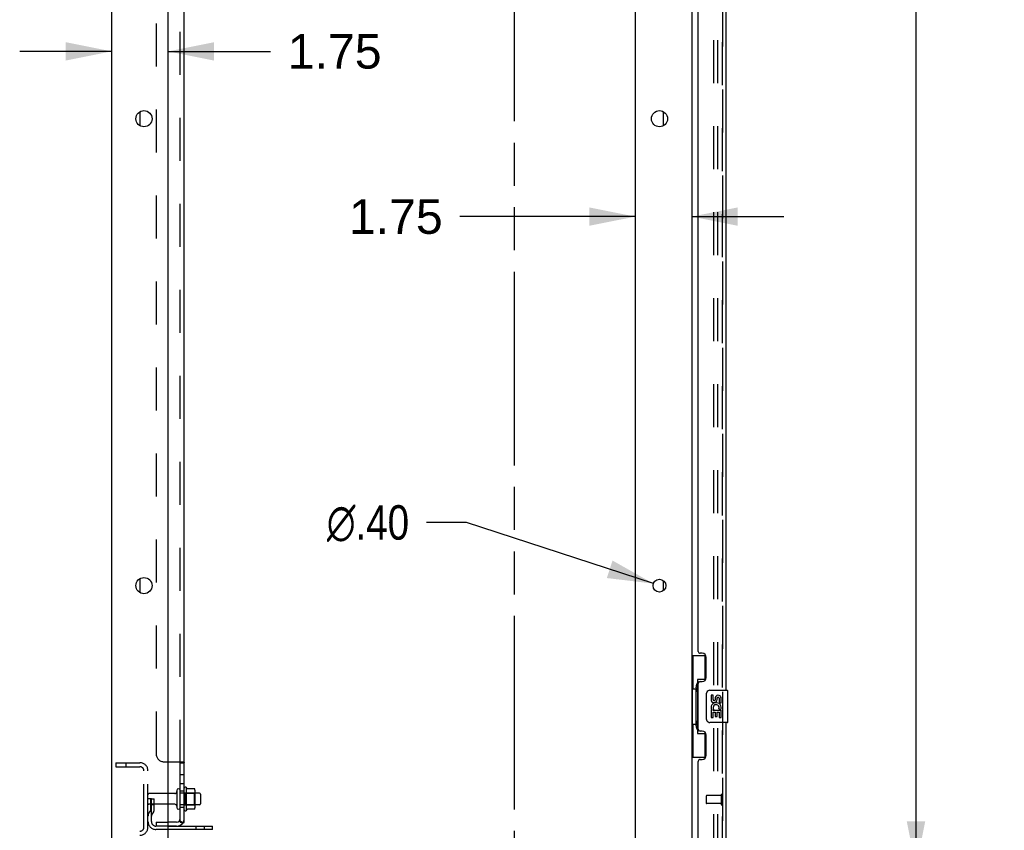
# Model space of a CAD drawing. Header units: inches. Extents: x 0 to 243, y 0 to 157.
# Tile 4 of 27: x 28 to 59, y 53 to 78. Entities that reach past the tile are written whole.
import ezdxf

# ---------------------------------------------------------------- set-up
doc = ezdxf.new("R2010")
doc.units = ezdxf.units.IN
doc.header["$LTSCALE"] = 13.357143
doc.header["$MEASUREMENT"] = 0
doc.linetypes.add('HIDDEN', pattern=[0.2, 0.1, -0.1])
doc.linetypes.add('PHANTOM', pattern=[0.8, 0.45, -0.05, 0.1, -0.05, 0.1, -0.05])
doc.layers.get('0').update_dxf_attribs({"linetype": 'CONTINUOUS'})
for name, color, linetype in [('DEFAULT_2', 8, 'HIDDEN'), ('DIMENSIONS', 7, 'CONTINUOUS'), ('DOOR_3_ASSEMBLY', 7, 'CONTINUOUS'), ('MAIN_DOOR_ASSEMBLY', 7, 'CONTINUOUS'), ('SUBPANELS', 7, 'CONTINUOUS')]:
    doc.layers.add(name, color=color, linetype=linetype)
doc.styles.get("Standard").update_dxf_attribs({"font": 'arial.ttf'})
doc.styles.add('TEXTSTYLE_1', font='gdt', dxfattribs={"width": 0.8})
doc.dimstyles.new('DIMSTYLE_1', dxfattribs={"dimtxt": 1.071429, "dimasz": 1.428571, "dimexe": 0.09, "dimexo": 0.07, "dimgap": 0.0375, "dimtad": 0, "dimtih": 1, "dimtoh": 1, "dimzin": 4, "dimdsep": 46, "dimtxsty": 'Standard', "dimblk": '_FILLED', "dimblk1": '_FILLED', "dimblk2": '_FILLED', "dimcen": 0.09, "dimazin": 1, "dimtfac": 1, "dimtdec": 3, "dimtofl": 0, "dimtmove": 0, "dimatfit": 3, "dimldrblk": '_FILLED', "dimfxl": 0, "dimtolj": 1, "dimtzin": 4, "dimarcsym": 0})
doc.dimstyles.new('DIMSTYLE_2', dxfattribs={"dimtxt": 1.071429, "dimasz": 1.428571, "dimexe": 0.09, "dimexo": 0.07, "dimgap": 0.09, "dimtad": 0, "dimtih": 1, "dimtoh": 1, "dimzin": 4, "dimdsep": 46, "dimtxsty": 'Standard', "dimblk": '_FILLED', "dimblk1": '_FILLED', "dimblk2": '_FILLED', "dimcen": 0.09, "dimazin": 1, "dimtfac": 1, "dimtdec": 3, "dimtofl": 0, "dimtmove": 0, "dimatfit": 1, "dimldrblk": '_FILLED', "dimfxl": 0, "dimtolj": 1, "dimtzin": 4, "dimarcsym": 0})

# ---------------------------------------------------------------- blocks, each defined once
blk = doc.blocks.new('_FILLED')
at = {"color": 0, "linetype": 'ByBlock'}
blk.add_solid([(0, 0), (-1, 0.2), (-1, -0.2)], dxfattribs=at)
blk = doc.blocks.new('*D11')
at = {"layer": 'DIMENSIONS', "color": 2, "linetype": 'Continuous'}
for p, q in [((51.022, 131.85), (57.459, 131.85)), ((56.173, 131.85), (56.173, 93.56)), ((56.173, 51.35), (56.173, 89.81)), ((51.022, 51.35), (57.459, 51.35))]:
    blk.add_line(p, q, dxfattribs=at)
at = {"layer": 'DIMENSIONS', "color": 2, "linetype": 'Continuous', "xscale": 1.4285714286, "yscale": 1.4285714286, "zscale": 1.4285714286}
for p, rotation in [((56.173, 131.85), 90), ((56.173, 51.35), 270)]:
    blk.add_blockref('_FILLED', p, dxfattribs=dict(at, rotation=rotation))
at = {"layer": 'DIMENSIONS', "color": 2, "linetype": 'Continuous', "insert": (56.173, 93.024), "char_height": 1.0714, "width": 5.48062, "attachment_point": 2, "line_spacing_factor": 0.9}
blk.add_mtext('80.50\\PDOORS', dxfattribs=at)
blk = doc.blocks.new('*D32')
at = {"layer": 'DIMENSIONS', "color": 2, "linetype": 'Continuous'}
for p, q in [((31.211, 76.691), (28.354, 76.691)), ((32.961, 76.691), (36.138, 76.691))]:
    blk.add_line(p, q, dxfattribs=at)
at = {"layer": 'DIMENSIONS', "color": 2, "linetype": 'Continuous', "xscale": 1.4285714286, "yscale": 1.4285714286, "zscale": 1.4285714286}
blk.add_blockref('_FILLED', (31.211, 76.691), dxfattribs=at)
at = {"layer": 'DIMENSIONS', "color": 2, "linetype": 'Continuous', "xscale": 1.4285714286, "yscale": 1.4285714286, "zscale": 1.4285714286, "rotation": 180}
blk.add_blockref('_FILLED', (32.961, 76.691), dxfattribs=at)
at = {"layer": 'DIMENSIONS', "color": 2, "linetype": 'Continuous', "insert": (36.674, 77.227), "char_height": 1.0714, "width": 2.91158, "attachment_point": 1, "line_spacing_factor": 0.9}
blk.add_mtext('1.75', dxfattribs=at)
blk = doc.blocks.new('*D33')
at = {"layer": 'DIMENSIONS', "color": 2, "linetype": 'Continuous'}
for p, q in [((42.226, 62.062), (40.976, 62.062)), ((48.023, 60.162), (42.226, 62.062))]:
    blk.add_line(p, q, dxfattribs=at)
at = {"layer": 'DIMENSIONS', "color": 2, "linetype": 'Continuous', "xscale": 1.4285714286, "yscale": 1.4285714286, "zscale": 1.4285714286, "rotation": 341.8522131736}
blk.add_blockref('_FILLED', (48.023, 60.162), dxfattribs=at)
at = {"layer": 'DIMENSIONS', "color": 2, "linetype": 'Continuous', "insert": (40.44, 62.598), "char_height": 1.07143, "width": 3.5077, "attachment_point": 3, "line_spacing_factor": 0.9, "style": 'TEXTSTYLE_1'}
blk.add_mtext('{\\fgdt;n}\\fArial;.40', dxfattribs=at)
blk = doc.blocks.new('*D34')
at = {"layer": 'DIMENSIONS', "color": 2, "linetype": 'Continuous'}
for p, q in [((47.461, 71.56), (42.019, 71.56)), ((49.211, 71.56), (52.068, 71.56))]:
    blk.add_line(p, q, dxfattribs=at)
at = {"layer": 'DIMENSIONS', "color": 2, "linetype": 'Continuous', "xscale": 1.4285714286, "yscale": 1.4285714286, "zscale": 1.4285714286}
blk.add_blockref('_FILLED', (47.461, 71.56), dxfattribs=at)
at = {"layer": 'DIMENSIONS', "color": 2, "linetype": 'Continuous', "xscale": 1.4285714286, "yscale": 1.4285714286, "zscale": 1.4285714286, "rotation": 180}
blk.add_blockref('_FILLED', (49.211, 71.56), dxfattribs=at)
at = {"layer": 'DIMENSIONS', "color": 2, "linetype": 'Continuous', "insert": (41.483, 72.096), "char_height": 1.0714, "width": 2.91158, "attachment_point": 3, "line_spacing_factor": 0.9}
blk.add_mtext('1.75', dxfattribs=at)

msp = doc.modelspace()

# ---------------------------------------------------------------- linework, layer by layer
at = {"color": 7, "linetype": 'PHANTOM'}
msp.add_line((43.711, 42.463), (43.711, 137.796), dxfattribs=at)
at = {"color": 7, "linetype": 'Continuous'}
for p, q in [((31.211, 44.725), (31.211, 134.475)), ((49.211, 131.319), (49.211, 51.881)), ((32.961, 46.725), (32.961, 131.1)), ((47.461, 131.1), (47.461, 46.725)), ((48.336, 74.384), (48.336, 74.817)), ((48.336, 59.947), (48.336, 60.253)), ((33.531, 53.119), (33.531, 53.831)), ((33.549, 53.799), (33.549, 53.799)), ((33.776, 53.794), (33.557, 53.794)), ((33.777, 53.794), (33.776, 53.794)), ((33.167, 53.641), (32.961, 53.641)), ((33.23, 53.74), (33.23, 53.211)), ((33.797, 53.219), (33.797, 53.731)), ((33.931, 53.658), (33.797, 53.658)), ((33.961, 53.628), (33.961, 53.322)), ((33.167, 53.309), (32.961, 53.309)), ((33.931, 53.292), (33.797, 53.292)), ((33.776, 53.156), (33.557, 53.156)), ((34.336, 52.527), (34.336, 52.631)), ((34.336, 52.527), (32.961, 52.527))]:
    msp.add_line(p, q, dxfattribs=at)
at = {"color": 3, "linetype": 'Continuous'}
for p, q in [((32.086, 74.817), (32.086, 74.384)), ((32.086, 60.317), (32.086, 59.884)), ((32.961, 52.631), (34.336, 52.631))]:
    msp.add_line(p, q, dxfattribs=at)
at = {"color": 7, "linetype": 'Continuous'}
for points in [[(33.557, 53.794), (33.556, 53.794), (33.555, 53.794), (33.554, 53.795), (33.553, 53.795), (33.552, 53.795), (33.552, 53.796), (33.551, 53.796), (33.551, 53.796), (33.551, 53.797), (33.55, 53.797), (33.55, 53.797), (33.55, 53.798), (33.549, 53.798), (33.549, 53.798), (33.549, 53.798), (33.549, 53.799), (33.549, 53.799)], [(33.785, 53.788), (33.784, 53.789), (33.783, 53.791), (33.782, 53.792), (33.78, 53.793), (33.779, 53.793), (33.777, 53.794)], [(33.549, 53.151), (33.549, 53.151), (33.549, 53.151), (33.549, 53.152), (33.549, 53.152), (33.549, 53.152), (33.55, 53.153), (33.55, 53.153), (33.55, 53.153), (33.551, 53.153), (33.551, 53.154), (33.551, 53.154), (33.552, 53.155), (33.552, 53.155), (33.553, 53.155), (33.554, 53.156), (33.555, 53.156), (33.556, 53.156), (33.557, 53.156)], [(33.785, 53.162), (33.784, 53.161), (33.783, 53.159), (33.782, 53.158), (33.78, 53.157), (33.779, 53.157), (33.777, 53.156), (33.776, 53.156)]]:
    msp.add_lwpolyline(points, dxfattribs=at)
for centre, radius in [((32.211, 74.6), 0.25), ((48.211, 74.6), 0.25), ((32.211, 60.1), 0.25), ((48.211, 60.1), 0.198)]:
    msp.add_circle(centre, radius, dxfattribs=at)
for centre, radius, start, end in [((33.283, 53.74), 0.053, 0, 180), ((33.499, 53.809), 0.0384, 34.4497, 180), ((32.931, 53.475), 0.698, 27.6814, 30.6631), ((33.656, 53.731), 0.141, 0, 23.95), ((33.167, 53.704), 0.0625, 270, 360), ((33.931, 53.628), 0.03, 0, 90), ((33.167, 53.247), 0.0625, 0, 90), ((33.283, 53.211), 0.053, 180, 360), ((33.656, 53.219), 0.141, 336.05, 360), ((33.931, 53.322), 0.03, 270, 360), ((33.499, 53.141), 0.0384, 180, 325.5503), ((32.931, 53.475), 0.698, 329.3369, 332.3186)]:
    msp.add_arc(centre, radius, start, end, dxfattribs=at)
at = {"layer": 'DEFAULT_2', "color": 8, "linetype": 'HIDDEN'}
for p, q in [((49.898, 51.663), (49.898, 131.538)), ((50.023, 51.663), (50.023, 131.538)), ((31.336, 54.6), (32.086, 54.6)), ((31.336, 54.6), (31.336, 54.475)), ((31.336, 54.475), (32.086, 54.475)), ((31.648, 54.6), (31.648, 54.475)), ((32.211, 52.6), (32.211, 54.35)), ((32.336, 52.6), (32.336, 54.35)), ((33.461, 53.141), (33.461, 53.809)), ((32.961, 53.641), (32.366, 53.641)), ((33.336, 53.211), (33.336, 53.74)), ((33.797, 53.658), (33.336, 53.658)), ((33.481, 53.659), (33.461, 53.679)), ((33.481, 53.659), (33.777, 53.659)), ((33.481, 53.659), (33.481, 53.292)), ((33.777, 53.659), (33.797, 53.679)), ((33.777, 53.292), (33.777, 53.659)), ((32.44, 53.475), (32.336, 53.475)), ((32.961, 53.309), (32.366, 53.309)), ((32.426, 53.135), (32.426, 53.475)), ((32.426, 53.3), (32.53, 53.3)), ((32.44, 53.475), (32.53, 53.475)), ((32.44, 52.774), (32.44, 53.475)), ((32.53, 53.135), (32.53, 53.475)), ((33.797, 53.292), (33.336, 53.292)), ((33.481, 53.292), (33.461, 53.272)), ((33.481, 53.292), (33.777, 53.292)), ((33.777, 53.292), (33.797, 53.272)), ((32.424, 53.129), (32.375, 53.061)), ((32.508, 53.068), (32.459, 53)), ((32.961, 52.631), (32.582, 52.631)), ((33.833, 52.527), (33.833, 52.631)), ((34.089, 52.527), (34.089, 52.631)), ((32.961, 52.527), (32.582, 52.527))]:
    msp.add_line(p, q, dxfattribs=at)
for centre, radius, start, end in [((32.086, 54.35), 0.25, 0, 90), ((32.086, 54.35), 0.125, 0, 90), ((32.366, 53.611), 0.03, 90, 180), ((32.366, 53.339), 0.03, 180, 270), ((32.544, 52.939), 0.208, 144.2461, 180), ((32.416, 53.135), 0.01, 324.2461, 360), ((32.544, 52.939), 0.104, 144.2461, 180), ((32.416, 53.135), 0.114, 324.2461, 360), ((32.086, 52.6), 0.25, 270, 360), ((32.086, 52.6), 0.125, 270, 360), ((32.582, 52.774), 0.246, 180, 270), ((32.582, 52.774), 0.142, 180, 270)]:
    msp.add_arc(centre, radius, start, end, dxfattribs=at)
at = {"layer": 'DOOR_3_ASSEMBLY', "color": 8, "linetype": 'HIDDEN'}
for p, q in [((50.165, 51.597), (50.165, 131.604)), ((49.665, 53.568), (49.665, 53.34)), ((50.122, 53.578), (49.675, 53.578)), ((50.122, 53.596), (50.122, 53.312)), ((50.122, 53.33), (49.675, 53.33))]:
    msp.add_line(p, q, dxfattribs=at)
at = {"layer": 'DOOR_3_ASSEMBLY', "color": 3, "linetype": 'Continuous'}
for p, q in [((50.269, 80.35), (50.269, 56.85)), ((49.415, 58.058), (49.415, 79.143)), ((49.535, 57.998), (49.475, 57.998)), ((49.665, 57.248), (49.665, 57.868)), ((49.415, 55.643), (49.415, 57.058)), ((49.475, 57.118), (49.535, 57.118)), ((50.269, 55.85), (50.269, 51.597)), ((49.535, 55.583), (49.475, 55.583)), ((49.665, 54.833), (49.665, 55.453)), ((49.475, 54.703), (49.535, 54.703)), ((49.415, 51.474), (49.415, 54.643))]:
    msp.add_line(p, q, dxfattribs=at)
at = {"layer": 'DOOR_3_ASSEMBLY', "color": 7, "linetype": 'Continuous'}
for p, q in [((49.211, 57.925), (49.651, 57.925)), ((49.25, 57.925), (49.25, 56.9)), ((49.615, 57.925), (49.615, 57.145)), ((49.615, 57.19), (49.388, 57.19)), ((49.388, 57.19), (49.388, 55.51)), ((49.228, 56.9), (49.351, 56.9)), ((49.228, 56.9), (49.228, 55.8)), ((49.351, 56.93), (49.351, 56.951)), ((49.351, 55.8), (49.351, 56.9)), ((49.774, 56.85), (50.314, 56.85)), ((49.674, 55.95), (49.674, 56.75)), ((49.874, 56.696), (49.811, 56.696)), ((49.811, 56.696), (49.811, 56.56)), ((49.874, 56.56), (49.874, 56.696)), ((49.939, 56.622), (49.94, 56.553)), ((50, 56.56), (50, 56.602)), ((50.063, 56.602), (50.063, 56.465)), ((50.126, 56.465), (50.126, 56.602)), ((50.329, 55.865), (50.329, 56.835)), ((49.83, 56.235), (49.811, 56.235)), ((49.811, 56.235), (49.811, 56.004)), ((49.864, 56.235), (49.892, 56.254)), ((49.864, 56.235), (50.126, 56.235)), ((50.055, 56.271), (50.113, 56.246)), ((50.063, 56.465), (50.126, 56.465)), ((50.126, 56.004), (50.126, 56.235)), ((49.811, 56.004), (49.874, 56.004)), ((49.874, 56.172), (49.94, 56.172)), ((49.874, 56.004), (49.874, 56.172)), ((49.94, 56.172), (49.94, 56.036)), ((49.94, 56.036), (50, 56.036)), ((50, 56.172), (50.063, 56.172)), ((50, 56.036), (50, 56.172)), ((50.063, 56.172), (50.063, 56.004)), ((50.063, 56.004), (50.126, 56.004)), ((49.228, 55.8), (49.351, 55.8)), ((49.25, 55.8), (49.25, 54.775)), ((49.351, 55.749), (49.351, 55.77)), ((50.314, 55.85), (49.774, 55.85)), ((49.388, 55.51), (49.615, 55.51)), ((49.615, 55.555), (49.615, 54.775)), ((49.211, 54.775), (49.651, 54.775))]:
    msp.add_line(p, q, dxfattribs=at)
for points in [[(49.388, 57.166), (49.388, 57.163), (49.389, 57.159), (49.389, 57.155), (49.391, 57.151), (49.392, 57.146), (49.394, 57.141), (49.397, 57.136), (49.4, 57.13), (49.403, 57.123), (49.407, 57.116), (49.411, 57.109), (49.416, 57.101), (49.422, 57.093), (49.424, 57.089)], [(49.674, 56.75), (49.674, 56.756), (49.675, 56.763), (49.676, 56.769), (49.677, 56.775), (49.679, 56.781), (49.681, 56.786)], [(49.681, 55.914), (49.679, 55.92), (49.677, 55.925), (49.676, 55.931), (49.675, 55.938), (49.674, 55.944), (49.674, 55.95)], [(49.424, 55.611), (49.422, 55.607), (49.416, 55.599), (49.411, 55.591), (49.407, 55.584), (49.403, 55.577), (49.4, 55.571), (49.397, 55.565), (49.394, 55.559), (49.392, 55.554), (49.391, 55.549), (49.389, 55.545), (49.389, 55.541), (49.388, 55.537), (49.388, 55.534)]]:
    msp.add_lwpolyline(points, dxfattribs=at)
at = {"layer": 'DOOR_3_ASSEMBLY', "color": 3, "linetype": 'Continuous'}
for centre, radius, start, end in [((49.475, 58.058), 0.06, 180, 270), ((49.535, 57.868), 0.13, 0, 90), ((49.535, 57.248), 0.13, 270, 360), ((49.475, 57.058), 0.06, 90, 180), ((49.475, 55.643), 0.06, 180, 270), ((49.535, 55.453), 0.13, 0, 90), ((49.475, 54.643), 0.06, 90, 180), ((49.535, 54.833), 0.13, 270, 360)]:
    msp.add_arc(centre, radius, start, end, dxfattribs=at)
at = {"layer": 'DOOR_3_ASSEMBLY', "color": 7, "linetype": 'Continuous'}
for centre, radius, start, end in [((49.774, 56.75), 0.1, 90, 158.7946), ((50.314, 56.835), 0.015, 0, 90), ((49.906, 56.56), 0.0943, 180, 360), ((49.906, 56.56), 0.0314, 180, 261.2295), ((49.905, 56.564), 0.0362, 263.4285, 341.7628), ((50.032, 56.602), 0.0943, 68.6999, 167.4338), ((50.032, 56.602), 0.0314, 0, 180.0485), ((50.032, 56.602), 0.0943, 0, 68.6704), ((49.965, 56.308), 0.154, 161.4199, 206.1963), ((49.969, 56.308), 0.157, 336.5966, 161.8791), ((49.969, 56.308), 0.157, 205.737, 207.8532), ((49.969, 56.308), 0.0943, 336.5966, 215.1122), ((49.774, 55.95), 0.1, 201.205, 270), ((50.314, 55.865), 0.015, 270, 360)]:
    msp.add_arc(centre, radius, start, end, dxfattribs=at)
at = {"layer": 'DOOR_3_ASSEMBLY', "color": 8, "linetype": 'HIDDEN'}
for centre, radius, start, end in [((49.675, 53.568), 0.01, 90, 180), ((50.143, 53.596), 0.0215, 0, 180), ((49.675, 53.34), 0.01, 180, 270), ((50.143, 53.312), 0.0215, 180, 360)]:
    msp.add_arc(centre, radius, start, end, dxfattribs=at)
at = {"layer": 'DOOR_3_ASSEMBLY', "color": 7, "linetype": 'Continuous'}
for centre, start_param, end_param in [((49.455, 56.941), 0.699287, 1.51401), ((49.455, 56.941), -4.655602, -3.84088), ((49.455, 55.76), 0.699287, 1.51401), ((49.455, 55.76), -4.655602, -3.84088)]:
    msp.add_ellipse(centre, major_axis=(0, 0.18), ratio=0.579493, start_param=start_param, end_param=end_param, dxfattribs=at)
at = {"layer": 'MAIN_DOOR_ASSEMBLY', "color": 8, "linetype": 'HIDDEN'}
msp.add_line((50.165, 131.604), (50.165, 51.597), dxfattribs=at)
at = {"layer": 'SUBPANELS', "color": 3, "linetype": 'Continuous'}
for p, q in [((33.461, 52.756), (33.461, 130.444)), ((32.961, 54.631), (33.407, 54.631))]:
    msp.add_line(p, q, dxfattribs=at)
at = {"layer": 'SUBPANELS', "color": 8, "linetype": 'HIDDEN'}
for p, q in [((33.336, 54.596), (33.336, 128.604)), ((32.586, 128.319), (32.586, 54.881)), ((32.836, 54.631), (32.961, 54.631)), ((33.311, 54.623), (33.311, 54.621)), ((33.312, 54.62), (33.313, 54.619)), ((33.314, 54.618), (33.314, 54.617)), ((33.32, 54.613), (33.32, 54.613)), ((33.321, 54.612), (33.322, 54.611)), ((33.335, 54.6), (33.335, 54.599)), ((33.336, 54.598), (33.336, 54.596)), ((33.336, 54.597), (33.336, 54.596)), ((33.336, 54.597), (33.336, 54.596)), ((33.434, 54.618), (33.435, 54.617)), ((33.438, 54.616), (33.438, 54.616)), ((33.453, 54.608), (33.456, 54.606)), ((33.461, 54.597), (33.461, 54.596)), ((33.336, 54.234), (33.461, 54.234)), ((33.336, 53.953), (33.461, 53.953)), ((33.336, 53.725), (33.461, 53.725)), ((33.336, 53.225), (33.461, 53.225)), ((32.586, 52.756), (32.961, 52.756)), ((32.586, 52.756), (32.586, 52.631)), ((33.224, 52.631), (32.586, 52.631)), ((33.36, 52.756), (33.31, 52.797)), ((33.316, 52.786), (33.316, 52.786)), ((33.318, 52.784), (33.318, 52.784)), ((33.321, 52.78), (33.322, 52.78)), ((33.323, 52.778), (33.324, 52.777)), ((33.333, 52.779), (33.332, 52.779)), ((33.332, 52.779), (33.332, 52.779)), ((33.332, 52.779), (33.332, 52.779)), ((33.332, 52.779), (33.332, 52.779)), ((33.332, 52.779), (33.332, 52.779)), ((33.332, 52.779), (33.332, 52.779)), ((33.332, 52.779), (33.333, 52.779)), ((33.334, 52.778), (33.333, 52.779)), ((33.333, 52.779), (33.333, 52.779)), ((33.333, 52.779), (33.333, 52.778)), ((33.333, 52.778), (33.334, 52.778)), ((33.333, 52.778), (33.334, 52.778)), ((33.335, 52.777), (33.334, 52.778)), ((33.334, 52.778), (33.334, 52.778)), ((33.334, 52.778), (33.335, 52.777)), ((33.334, 52.777), (33.335, 52.777)), ((33.335, 52.777), (33.335, 52.778)), ((33.336, 52.777), (33.335, 52.777)), ((33.335, 52.777), (33.335, 52.777)), ((33.335, 52.777), (33.336, 52.776)), ((33.337, 52.776), (33.336, 52.777)), ((33.337, 52.776), (33.336, 52.777)), ((33.336, 52.758), (33.336, 52.756)), ((33.338, 52.776), (33.337, 52.776)), ((33.339, 52.775), (33.338, 52.776)), ((33.339, 52.775), (33.338, 52.776)), ((33.34, 52.775), (33.339, 52.775)), ((33.341, 52.774), (33.34, 52.775)), ((33.342, 52.773), (33.341, 52.774)), ((33.342, 52.774), (33.341, 52.774)), ((33.343, 52.773), (33.342, 52.773)), ((33.344, 52.773), (33.343, 52.773)), ((33.345, 52.772), (33.344, 52.773)), ((33.347, 52.771), (33.346, 52.772)), ((33.347, 52.771), (33.346, 52.771)), ((33.348, 52.771), (33.347, 52.771)), ((33.35, 52.77), (33.348, 52.771)), ((33.349, 52.77), (33.348, 52.771)), ((33.351, 52.769), (33.349, 52.77)), ((33.352, 52.769), (33.35, 52.77)), ((33.353, 52.769), (33.351, 52.769)), ((33.354, 52.768), (33.352, 52.769)), ((33.355, 52.768), (33.353, 52.768)), ((33.356, 52.767), (33.354, 52.768)), ((33.357, 52.767), (33.355, 52.768)), ((33.358, 52.767), (33.356, 52.767)), ((33.359, 52.766), (33.357, 52.767)), ((33.36, 52.766), (33.359, 52.766)), ((33.361, 52.765), (33.36, 52.766)), ((33.362, 52.765), (33.361, 52.766)), ((33.363, 52.765), (33.362, 52.765)), ((33.364, 52.764), (33.363, 52.765)), ((33.365, 52.764), (33.364, 52.764)), ((33.367, 52.763), (33.365, 52.764)), ((33.366, 52.764), (33.365, 52.764)), ((33.368, 52.763), (33.366, 52.763)), ((33.369, 52.763), (33.367, 52.763)), ((33.37, 52.762), (33.368, 52.763)), ((33.371, 52.762), (33.369, 52.763)), ((33.372, 52.762), (33.37, 52.762)), ((33.372, 52.761), (33.371, 52.762)), ((33.373, 52.761), (33.372, 52.762)), ((33.374, 52.761), (33.373, 52.761)), ((33.376, 52.76), (33.374, 52.761)), ((33.375, 52.761), (33.374, 52.761)), ((33.377, 52.76), (33.375, 52.761)), ((33.378, 52.76), (33.376, 52.76)), ((33.378, 52.76), (33.377, 52.76)), ((33.379, 52.76), (33.378, 52.76)), ((33.38, 52.759), (33.379, 52.76)), ((33.382, 52.759), (33.38, 52.759)), ((33.381, 52.759), (33.38, 52.759)), ((33.382, 52.759), (33.381, 52.759)), ((33.383, 52.759), (33.382, 52.759)), ((33.384, 52.758), (33.383, 52.759)), ((33.385, 52.758), (33.384, 52.758)), ((33.385, 52.758), (33.384, 52.758)), ((33.386, 52.758), (33.385, 52.758)), ((33.387, 52.758), (33.386, 52.758)), ((33.388, 52.758), (33.387, 52.758)), ((33.388, 52.757), (33.388, 52.758)), ((33.389, 52.757), (33.388, 52.757)), ((33.39, 52.757), (33.389, 52.757)), ((33.391, 52.757), (33.39, 52.757)), ((33.391, 52.757), (33.39, 52.757)), ((33.392, 52.757), (33.391, 52.757)), ((33.392, 52.757), (33.391, 52.757)), ((33.393, 52.757), (33.392, 52.757)), ((33.392, 52.756), (33.393, 52.756)), ((33.394, 52.756), (33.393, 52.757)), ((33.393, 52.756), (33.394, 52.756)), ((33.394, 52.756), (33.393, 52.756)), ((33.394, 52.756), (33.394, 52.756)), ((33.394, 52.756), (33.395, 52.756)), ((33.395, 52.756), (33.394, 52.756)), ((33.395, 52.756), (33.395, 52.756)), ((33.395, 52.756), (33.396, 52.756)), ((33.395, 52.756), (33.395, 52.756)), ((33.395, 52.756), (33.395, 52.756)), ((33.396, 52.756), (33.396, 52.756)), ((33.438, 52.736), (33.438, 52.736))]:
    msp.add_line(p, q, dxfattribs=at)
at = {"layer": 'SUBPANELS', "color": 7, "linetype": 'Continuous'}
for p, q in [((33.336, 54.596), (33.461, 54.596)), ((33.336, 52.756), (33.336, 54.596)), ((33.224, 52.756), (32.961, 52.756)), ((33.336, 52.756), (33.461, 52.756)), ((33.407, 52.718), (33.36, 52.756))]:
    msp.add_line(p, q, dxfattribs=at)
at = {"layer": 'SUBPANELS', "color": 8, "linetype": 'HIDDEN'}
for points in [[(33.31, 54.631), (33.31, 54.629), (33.31, 54.627), (33.31, 54.626), (33.31, 54.624)], [(33.31, 54.629), (33.31, 54.628), (33.31, 54.626), (33.31, 54.625), (33.311, 54.623), (33.311, 54.621), (33.312, 54.62), (33.313, 54.618), (33.315, 54.617), (33.316, 54.616), (33.318, 54.614)], [(33.31, 54.629), (33.31, 54.628), (33.31, 54.626), (33.31, 54.625)], [(33.312, 54.62), (33.313, 54.618), (33.315, 54.617), (33.316, 54.616), (33.318, 54.614)], [(33.314, 54.617), (33.316, 54.616), (33.318, 54.614), (33.32, 54.613)], [(33.325, 54.609), (33.327, 54.608), (33.329, 54.606)], [(33.328, 54.607), (33.33, 54.606), (33.332, 54.604), (33.333, 54.602)], [(33.329, 54.606), (33.331, 54.605), (33.332, 54.603), (33.334, 54.602), (33.335, 54.6), (33.335, 54.599), (33.336, 54.597)], [(33.329, 54.606), (33.331, 54.605), (33.332, 54.603)], [(33.334, 54.601), (33.335, 54.599), (33.336, 54.598)], [(33.407, 54.631), (33.409, 54.63), (33.412, 54.628), (33.415, 54.626)], [(33.407, 54.631), (33.409, 54.63), (33.411, 54.628), (33.414, 54.627), (33.417, 54.625), (33.42, 54.623), (33.424, 54.622), (33.428, 54.62)], [(33.407, 54.631), (33.409, 54.63), (33.411, 54.628), (33.414, 54.627), (33.417, 54.625)], [(33.445, 54.613), (33.448, 54.611), (33.45, 54.61), (33.453, 54.608), (33.456, 54.606), (33.457, 54.604), (33.459, 54.602), (33.46, 54.601), (33.46, 54.599), (33.461, 54.597), (33.461, 54.596)], [(33.448, 54.611), (33.45, 54.61), (33.453, 54.608)], [(33.448, 54.611), (33.451, 54.609), (33.454, 54.607), (33.456, 54.605), (33.458, 54.603), (33.46, 54.601)], [(33.459, 54.602), (33.46, 54.601), (33.46, 54.599), (33.461, 54.597)], [(33.46, 54.599), (33.461, 54.598), (33.461, 54.596)], [(33.31, 52.796), (33.31, 52.796), (33.31, 52.795), (33.31, 52.794), (33.311, 52.793), (33.311, 52.792), (33.312, 52.79), (33.313, 52.789), (33.315, 52.787)], [(33.325, 52.776), (33.327, 52.773), (33.329, 52.771), (33.331, 52.769)], [(33.331, 52.769), (33.332, 52.766), (33.334, 52.764), (33.335, 52.762), (33.335, 52.76), (33.336, 52.758), (33.336, 52.756)], [(33.332, 52.779), (33.332, 52.779), (33.332, 52.779)], [(33.346, 52.772), (33.345, 52.772), (33.344, 52.773)], [(33.395, 52.756), (33.395, 52.756), (33.396, 52.756)], [(33.396, 52.756), (33.396, 52.756), (33.396, 52.756), (33.395, 52.756), (33.395, 52.756)], [(33.407, 52.718), (33.409, 52.72), (33.411, 52.722), (33.414, 52.724), (33.417, 52.726), (33.42, 52.728), (33.424, 52.73), (33.428, 52.731), (33.431, 52.733)], [(33.445, 52.739), (33.448, 52.741), (33.45, 52.742), (33.453, 52.744), (33.456, 52.746), (33.457, 52.748), (33.459, 52.75), (33.46, 52.751), (33.46, 52.753), (33.461, 52.755)]]:
    msp.add_lwpolyline(points, dxfattribs=at)
at = {"layer": 'SUBPANELS', "color": 7, "linetype": 'Continuous'}
for points in [[(33.31, 54.631), (33.31, 54.629), (33.31, 54.627), (33.31, 54.626), (33.31, 54.624), (33.311, 54.622), (33.312, 54.621), (33.313, 54.619), (33.314, 54.617), (33.316, 54.616), (33.318, 54.614), (33.32, 54.613), (33.322, 54.611), (33.326, 54.609)], [(33.326, 54.609), (33.328, 54.607), (33.33, 54.606), (33.332, 54.604), (33.333, 54.602), (33.334, 54.601), (33.335, 54.599), (33.336, 54.598), (33.336, 54.596)], [(33.31, 52.797), (33.31, 52.796), (33.31, 52.796), (33.31, 52.795), (33.31, 52.794), (33.311, 52.792), (33.312, 52.791), (33.313, 52.789), (33.314, 52.788), (33.316, 52.786), (33.318, 52.784), (33.322, 52.78)], [(33.322, 52.78), (33.324, 52.777), (33.326, 52.775), (33.328, 52.773), (33.33, 52.77), (33.332, 52.767)], [(33.332, 52.767), (33.333, 52.765), (33.334, 52.763), (33.335, 52.76), (33.336, 52.758)]]:
    msp.add_lwpolyline(points, dxfattribs=at)
at = {"layer": 'SUBPANELS', "color": 3, "linetype": 'Continuous'}
for points in [[(33.407, 54.631), (33.409, 54.63), (33.412, 54.628), (33.415, 54.626), (33.419, 54.624), (33.422, 54.623), (33.426, 54.621), (33.434, 54.618)], [(33.434, 54.618), (33.438, 54.616), (33.442, 54.614), (33.445, 54.613), (33.448, 54.611), (33.451, 54.609), (33.454, 54.607), (33.456, 54.605), (33.458, 54.603), (33.46, 54.601), (33.46, 54.599), (33.461, 54.598), (33.461, 54.596)], [(33.407, 52.718), (33.409, 52.72), (33.412, 52.723), (33.415, 52.725), (33.419, 52.727), (33.422, 52.729), (33.426, 52.731), (33.43, 52.733)], [(33.43, 52.733), (33.438, 52.736), (33.442, 52.738), (33.445, 52.739), (33.448, 52.741), (33.451, 52.743), (33.454, 52.745), (33.456, 52.747), (33.458, 52.749), (33.46, 52.751), (33.46, 52.753), (33.461, 52.755), (33.461, 52.756)]]:
    msp.add_lwpolyline(points, dxfattribs=at)
at = {"layer": 'SUBPANELS', "color": 8, "linetype": 'HIDDEN'}
for centre, radius, start, end in [((32.836, 54.881), 0.25, 180, 270), ((33.224, 52.868), 0.237, 320.5658, 360)]:
    msp.add_arc(centre, radius, start, end, dxfattribs=at)
at = {"layer": 'SUBPANELS', "color": 7, "linetype": 'Continuous'}
msp.add_arc((33.224, 52.868), 0.112, 270, 360, dxfattribs=at)
at = {"layer": 'SUBPANELS', "color": 3, "linetype": 'Continuous'}
msp.add_arc((33.224, 52.868), 0.237, 270, 320.5658, dxfattribs=at)

# ---------------------------------------------------------------- dimensions: what is measured, and where the dimension line sits
at = {"layer": 'DIMENSIONS', "color": 2, "linetype": 'Continuous'}
dim = msp.add_linear_dim(base=(56.173, 131.85), p1=(50.952, 51.35), p2=(50.952, 131.85), angle=90, text='<>\\PDOORS', dimstyle='DIMSTYLE_1', dxfattribs=at)
dim.commit()
dim.dimension.update_dxf_attribs({"geometry": '*D11', "text_midpoint": (56.173, 91.685), "dimtype": 160})
dim = msp.add_linear_dim(base=(31.211, 76.691), p1=(32.961, 46.725), p2=(31.211, 44.725), angle=180, dimstyle='DIMSTYLE_1', dxfattribs=at)
dim.commit()
dim.dimension.update_dxf_attribs({"geometry": '*D32', "text_midpoint": (38.18, 76.685), "dimtype": 160})
dim = msp.add_linear_dim(base=(49.211, 71.56), p1=(47.461, 46.725), p2=(49.211, 51.881), dimstyle='DIMSTYLE_1', dxfattribs=at)
dim.commit()
dim.dimension.update_dxf_attribs({"geometry": '*D34', "text_midpoint": (40.078, 71.554), "dimtype": 160})
dim = msp.add_diameter_dim_2p(p1=(48.0232, 60.1616), p2=(48.3985, 60.0385), text='%%c<>', dimstyle='DIMSTYLE_2', override={"dimpost": '<>'}, dxfattribs=at)
dim.commit()
dim.dimension.update_dxf_attribs({"geometry": '*D33', "text_midpoint": (38.6859, 62.0619), "dimtype": 163})

doc.saveas('drawing.dxf')
